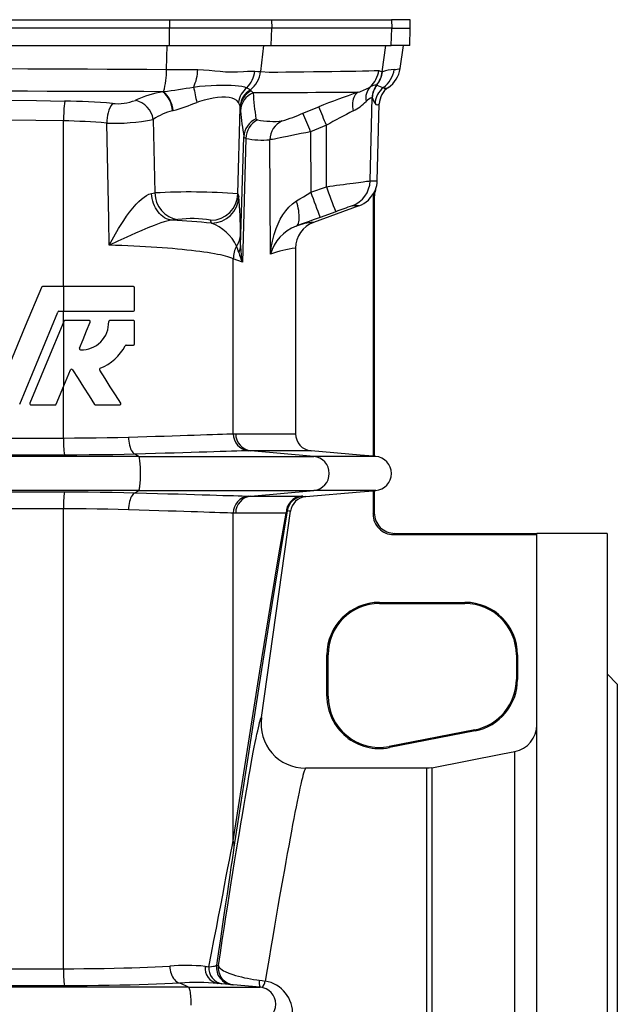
# Model space of a CAD drawing. Extents: x 6 to 1366, y -56 to 1752.
# Tile 4 of 7: x 214 to 389, y 836 to 1124. Entities that reach past the tile are written whole.
import ezdxf

# ---------------------------------------------------------------- set-up
doc = ezdxf.new("R2010")
doc.units = 0
doc.layers.get('0').update_dxf_attribs({"linetype": 'CONTINUOUS'})

msp = doc.modelspace()

# ---------------------------------------------------------------- linework, layer by layer
at = {"color": 7, "linetype": 'CONTINUOUS'}
for p, q in [((163.37, 1123.89), (257.73, 1123.89)), ((257.73, 1123.89), (257.74, 1121.37)), ((257.73, 1123.89), (287.51, 1123.89)), ((287.51, 1123.89), (287.57, 1121.37)), ((287.51, 1123.89), (322.59, 1123.89)), ((322.59, 1123.89), (322.66, 1121.37)), ((327.99, 1123.89), (322.59, 1123.89)), ((328.05, 1121.37), (327.99, 1123.89)), ((257.74, 1121.37), (163.36, 1121.37)), ((257.72, 1116.37), (257.74, 1121.37)), ((287.57, 1121.37), (257.74, 1121.37)), ((287.45, 1116.37), (287.57, 1121.37)), ((322.66, 1121.37), (287.57, 1121.37)), ((322.53, 1116.37), (322.66, 1121.37)), ((322.66, 1121.37), (328.05, 1121.37)), ((327.92, 1116.37), (328.05, 1121.37)), ((163.38, 1116.37), (257.72, 1116.37)), ((256.84, 1109.37), (256.99, 1116.37)), ((257.72, 1116.37), (287.45, 1116.37)), ((284.36, 1108.74), (285.32, 1116.37)), ((287.45, 1116.37), (322.53, 1116.37)), ((319.89, 1108.67), (320.96, 1116.37)), ((327.92, 1116.37), (322.53, 1116.37)), ((325.1, 1109.61), (326.05, 1116.37)), ((319.89, 1108.67), (319.96, 1108.69)), ((318.23, 1104.78), (318.29, 1104.77)), ((318.29, 1104.77), (318.33, 1104.77)), ((255.79, 1102.85), (255.99, 1102.88)), ((281.29, 1103.34), (281.54, 1103.08)), ((321.56, 1104.03), (321.66, 1104.09)), ((278.39, 1098.19), (278.34, 1098.61)), ((316.33, 1076.81), (316.96, 1101.13)), ((316.95, 1101.16), (316.92, 1101.18)), ((316.96, 1101.13), (316.95, 1101.16)), ((318.43, 1076.81), (319.02, 1099.28)), ((258.76, 1097.33), (258.61, 1097.29)), ((277.73, 1073.06), (278.39, 1098.19)), ((296.69, 1096.58), (301.34, 1098.45)), ((226.76, 1045.93), (226.76, 1094.34)), ((252.95, 1094.76), (253.47, 1073.3)), ((303.55, 1093.04), (298.95, 1091.18)), ((303.55, 1075.12), (303.55, 1093.04)), ((298.95, 1091.18), (299.02, 1073.47)), ((278.51, 1057.96), (279.46, 1089.71)), ((280.05, 1089.2), (279.01, 1053.03)), ((287.21, 1055.41), (287.08, 1088.8)), ((316.33, 1076.81), (318.43, 1076.81)), ((252.46, 1073.11), (253.47, 1073.3)), ((277.73, 1073.06), (277.96, 1072.22)), ((299.02, 1073.47), (303.55, 1075.12)), ((317.2, 1071.57), (317.2, 996.41)), ((317.55, 1072.12), (317.55, 996.39)), ((313.04, 1069.5), (299.8, 1064.69)), ((306.29, 1067.81), (301.75, 1066.16)), ((313.04, 1069.5), (311.07, 1069.5)), ((269.96, 1064.46), (269.73, 1065.3)), ((294.53, 1057.17), (294.53, 1002.98)), ((276.36, 1002.97), (276.36, 1054.09)), ((279.01, 1053.03), (276.36, 1054.09)), ((226.84, 1045.93), (220.62, 1045.93)), ((247.16, 1045.93), (226.84, 1045.93)), ((226.84, 1038.73), (226.84, 1045.93)), ((247.52, 1039.09), (247.52, 1045.57)), ((225.43, 1038.73), (226.84, 1038.73)), ((226.76, 1035.57), (226.76, 1038.73)), ((226.84, 1038.73), (247.16, 1038.73)), ((226.87, 1035.85), (226.84, 1035.77)), ((226.84, 1016.95), (226.84, 1035.77)), ((234.22, 1036.07), (227.21, 1036.07)), ((247.16, 1036.07), (240.32, 1036.07)), ((247.52, 1029.23), (247.52, 1035.71)), ((245.1, 1028.87), (247.16, 1028.87)), ((224.62, 1011.59), (226.84, 1016.95)), ((226.76, 1001.71), (226.76, 1016.75)), ((217.27, 1011.37), (224.29, 1011.37)), ((236.15, 1011.37), (243.16, 1011.37)), ((194.35, 1001.71), (226.76, 1001.71)), ((276.36, 1002.97), (277.05, 1002.98)), ((277.05, 1002.98), (294.53, 1002.98)), ((281.51, 998), (280.82, 997.99)), ((299.92, 996.35), (281.51, 998)), ((299.1, 998), (281.51, 998)), ((248.69, 996.35), (172.41, 996.35)), ((227.01, 996.73), (194.09, 996.73)), ((248.69, 996.35), (247.73, 997)), ((248.69, 996.35), (299.92, 996.35)), ((317.99, 996.35), (299.92, 996.35)), ((317.55, 996.39), (317.2, 996.41)), ((317.99, 996.35), (317.55, 996.39)), ((248.69, 986.39), (172.41, 986.39)), ((247.73, 985.73), (248.69, 986.39)), ((248.69, 986.39), (299.92, 986.39)), ((281.51, 984.73), (299.92, 986.39)), ((317.99, 986.39), (299.92, 986.39)), ((317.2, 986.32), (317.55, 986.35)), ((317.55, 986.35), (317.99, 986.39)), ((317.55, 986.35), (317.55, 979.85)), ((194.09, 986), (227.01, 986)), ((280.82, 984.74), (281.51, 984.73)), ((281.51, 984.73), (296.32, 984.73)), ((317.2, 986.32), (317.2, 979.5)), ((226.76, 981.02), (194.35, 981.02)), ((226.76, 846.71), (226.76, 981.02)), ((276.36, 884.08), (276.36, 979.76)), ((277.05, 979.75), (276.36, 979.76)), ((291.78, 979.75), (277.05, 979.75)), ((284.58, 920.1), (293.04, 980.31)), ((317.2, 979.5), (317.55, 979.85)), ((323.54, 973.87), (323.19, 973.52)), ((323.19, 973.52), (365.05, 973.52)), ((323.54, 973.87), (365.05, 973.87)), ((385.55, 973.87), (365.05, 973.87)), ((365.05, 545.7), (365.05, 973.87)), ((385.55, 973.87), (385.55, 518.87)), ((319.05, 953.72), (344.05, 953.72)), ((319.05, 953.72), (319.05, 953.37)), ((319.05, 953.37), (344.05, 953.37)), ((344.05, 953.72), (344.05, 953.37)), ((303.7, 926.37), (303.7, 938.37)), ((303.7, 938.37), (304.05, 938.37)), ((304.05, 926.37), (304.05, 938.37)), ((359.05, 938.37), (359.05, 931.23)), ((359.4, 938.37), (359.05, 938.37)), ((359.4, 938.37), (359.4, 931.23)), ((388.55, 929.87), (385.55, 932.87)), ((359.4, 931.23), (359.05, 931.23)), ((388.55, 929.87), (388.55, 562.87)), ((303.7, 926.37), (304.05, 926.37)), ((346.91, 916.5), (321.91, 911.64)), ((346.98, 916.16), (321.98, 911.3)), ((346.98, 916.16), (346.91, 916.5)), ((321.98, 911.3), (321.91, 911.64)), ((358.58, 582.59), (358.58, 910.14)), ((332.86, 905.29), (297.44, 905.29)), ((332.86, 587.44), (332.86, 905.29)), ((334.39, 905.43), (334.39, 587.3)), ((194.35, 846.71), (226.76, 846.71)), ((271.49, 847.74), (272.02, 847.69)), ((263.25, 841.35), (157.85, 841.35)), ((227.01, 841.73), (194.09, 841.73)), ((263.25, 841.35), (260.87, 842.53)), ((263.25, 841.35), (284.19, 841.35)), ((284.19, 841.35), (271.81, 842.43))]:
    msp.add_line(p, q, dxfattribs=at)
for points in [[(210.55, 1109.61), (216.36, 1109.58), (222.16, 1109.55), (227.97, 1109.52), (233.77, 1109.49), (239.55, 1109.46), (245.32, 1109.43), (251.09, 1109.4), (256.84, 1109.37)], [(256.84, 1109.37), (259.16, 1109.36), (261.46, 1109.35), (263.75, 1109.33), (265.98, 1109.31)], [(265.98, 1109.31), (267.69, 1109.25), (269.34, 1109.14), (270.95, 1108.99), (272.54, 1108.83), (274.07, 1108.7), (275.55, 1108.63), (277.54, 1108.66), (279.38, 1108.77), (280.55, 1108.85), (281.65, 1108.88), (282.66, 1108.86)], [(282.66, 1108.86), (283.55, 1108.8), (284.36, 1108.74)], [(284.36, 1108.74), (286.88, 1108.58), (289.35, 1108.57), (291.74, 1108.63), (294.04, 1108.68), (296.98, 1108.7), (299.77, 1108.72), (302.4, 1108.75), (305.13, 1108.78), (307.67, 1108.82), (310.02, 1108.86), (312.17, 1108.9), (314.14, 1108.95), (315.92, 1108.99), (317.49, 1109.04), (318.86, 1109.09)], [(264.78, 1104.23), (266.49, 1104.44), (268.17, 1104.59), (269.85, 1104.7), (271.46, 1104.76), (272.95, 1104.79), (274.35, 1104.79), (275.69, 1104.76), (276.91, 1104.7), (277.92, 1104.61), (278.83, 1104.47), (279.64, 1104.28), (280.35, 1104.01)], [(255.79, 1102.85), (250.19, 1102.87), (244.57, 1102.89), (238.94, 1102.9), (233.3, 1102.92), (227.62, 1102.94), (221.94, 1102.96), (216.25, 1102.98), (210.55, 1103), (210.55, 1103)], [(280.35, 1104.01), (280.88, 1103.68), (281.29, 1103.34)], [(281.54, 1103.08), (281.84, 1102.77), (282.15, 1102.53)], [(312.82, 1102.69), (311.54, 1102.67), (310.1, 1102.65), (308.5, 1102.64), (306.74, 1102.62), (304.8, 1102.61), (302.71, 1102.59), (300.45, 1102.58), (298.03, 1102.57), (295.71, 1102.56), (293.26, 1102.55), (290.68, 1102.55), (287.97, 1102.54), (285.12, 1102.54), (282.15, 1102.53)], [(312.82, 1102.69), (312.5, 1102.51), (312.21, 1102.26), (311.95, 1101.95), (311.73, 1101.58), (311.54, 1101.16), (311.4, 1100.7), (311.29, 1100.19), (311.23, 1099.65), (311.2, 1099.07), (311.23, 1098.48), (311.29, 1097.86), (311.4, 1097.24)], [(210.55, 1100.38), (210.55, 1100.38), (218.82, 1100.25), (227.09, 1100.11)], [(277.89, 1099.69), (277.4, 1100.24), (276.74, 1100.66), (275.99, 1100.94), (275.11, 1101.13), (274.11, 1101.22), (272.99, 1101.22), (271.77, 1101.14), (270.48, 1100.97), (269.19, 1100.72), (267.86, 1100.4), (266.52, 1100.01), (265.73, 1099.74)], [(278.34, 1098.61), (278.17, 1099.15), (277.89, 1099.69)], [(278.46, 1097.26), (278.42, 1097.68), (278.39, 1098.19)], [(226.76, 1094.34), (218.66, 1094.46), (210.55, 1094.59)], [(240.13, 1058.05), (239.97, 1065.41), (239.37, 1093.71)], [(282.95, 1094.95), (283.09, 1094.73), (283.42, 1094.61)], [(298.95, 1091.18), (297.54, 1090.89), (296.14, 1090.61), (294.78, 1090.33), (293.46, 1090.06), (292.21, 1089.8), (291.06, 1089.57), (290.05, 1089.37), (289.17, 1089.19), (288.42, 1089.04), (287.82, 1088.93), (287.37, 1088.85), (287.08, 1088.8)], [(280.05, 1089.2), (279.64, 1089.41), (279.46, 1089.71)], [(303.55, 1075.12), (304.55, 1075.25), (305.53, 1075.38), (306.54, 1075.52), (307.52, 1075.65), (308.52, 1075.79), (309.49, 1075.92), (310.44, 1076.04), (311.34, 1076.17), (312.16, 1076.27), (312.92, 1076.38), (313.63, 1076.47), (314.27, 1076.55), (314.81, 1076.62), (315.27, 1076.68), (315.67, 1076.73), (315.97, 1076.77), (316.22, 1076.8), (316.33, 1076.81)], [(240.13, 1058.05), (240.14, 1058.07), (241.46, 1060.48), (242.86, 1062.87), (244.34, 1065.22), (245.19, 1066.47), (246.08, 1067.69), (247, 1068.86), (247.96, 1069.97), (248.72, 1070.75), (249.5, 1071.47), (250.3, 1072.1), (250.96, 1072.53), (251.73, 1072.9), (252.46, 1073.11)], [(258.51, 1065.34), (257.95, 1065.42), (257.39, 1065.56), (256.84, 1065.77), (256.3, 1066.05), (255.79, 1066.39), (255.3, 1066.79), (254.83, 1067.25), (254.4, 1067.75), (254, 1068.31), (253.64, 1068.91), (253.33, 1069.55), (253.06, 1070.22), (252.83, 1070.92), (252.66, 1071.64), (252.53, 1072.37), (252.46, 1073.11)], [(294.79, 1070.94), (295.82, 1071.55), (296.86, 1072.17), (297.94, 1072.81), (299.02, 1073.47)], [(317.68, 1073.92), (317.81, 1074.08), (317.93, 1074.24)], [(287.21, 1055.41), (287.21, 1055.43), (287.44, 1057.35), (287.8, 1059.25), (288.27, 1061.11), (288.89, 1062.94), (289.44, 1064.29), (290.09, 1065.61), (290.83, 1066.89), (291.69, 1068.11), (292.6, 1069.16), (293.63, 1070.12), (294.79, 1070.94)], [(294.71, 1063.61), (294.92, 1063.73), (295.12, 1063.92), (295.28, 1064.17), (295.41, 1064.49), (295.52, 1064.87), (295.59, 1065.3), (295.63, 1065.79), (295.63, 1066.32), (295.61, 1066.89), (295.55, 1067.51), (295.46, 1068.15), (295.33, 1068.82), (295.18, 1069.52), (295, 1070.22), (294.79, 1070.94)], [(317.55, 1072.12), (317.38, 1071.84), (317.2, 1071.57)], [(258.51, 1065.34), (257.76, 1065.23), (256.93, 1065.05), (256.21, 1064.85), (255.23, 1064.54), (254.24, 1064.19), (253.25, 1063.82), (251.41, 1063.08), (249.59, 1062.31), (247.79, 1061.53), (245.21, 1060.38), (242.67, 1059.22), (240.15, 1058.06), (240.13, 1058.05)], [(260.19, 1065.54), (259.39, 1065.43), (258.51, 1065.34)], [(301.75, 1066.16), (299.99, 1065.52), (298.23, 1064.88), (296.45, 1064.23), (294.71, 1063.61)], [(276.36, 1054.09), (275.9, 1054.28), (275.37, 1054.47), (274.77, 1054.65), (274.11, 1054.83), (273.38, 1055.01), (272.59, 1055.19), (271.73, 1055.36), (270.82, 1055.53), (269.84, 1055.7), (268.81, 1055.86), (267.72, 1056.02), (266.57, 1056.18), (265.37, 1056.33), (264.11, 1056.48), (262.81, 1056.62), (261.45, 1056.76), (260.04, 1056.89), (258.59, 1057.02), (257.1, 1057.14), (255.56, 1057.26), (253.98, 1057.37), (252.36, 1057.48), (250.7, 1057.58), (249.01, 1057.67), (247.29, 1057.76), (245.54, 1057.84), (243.76, 1057.92), (241.95, 1057.98), (240.13, 1058.05)], [(220.29, 1045.7), (215.59, 1034.35), (210.88, 1023)], [(213.95, 1011.59), (219.53, 1025.05), (225.1, 1038.5)], [(226.84, 1035.77), (221.89, 1023.82), (216.94, 1011.86)], [(231.41, 1027.98), (232.46, 1030.52), (233.51, 1033.05), (234.55, 1035.57)], [(226.84, 1016.95), (227.8, 1019.27), (228.76, 1021.59)], [(229.4, 1021.65), (231.02, 1019.1), (232.64, 1016.57), (234.24, 1014.04), (235.84, 1011.53)], [(243.46, 1011.92), (241.95, 1014.29), (240.43, 1016.69), (238.88, 1019.11), (237.33, 1021.55)], [(226.76, 1001.71), (229.97, 1001.72), (233.15, 1001.74), (236.3, 1001.78), (239.52, 1001.83), (242.67, 1001.9), (245.75, 1001.98)], [(245.75, 1001.98), (248.45, 1002.06), (251.07, 1002.14), (253.61, 1002.22), (256.12, 1002.3), (258.54, 1002.38), (260.83, 1002.45), (262.95, 1002.52), (264.95, 1002.59), (266.82, 1002.65), (268.6, 1002.71), (270.24, 1002.77), (271.73, 1002.82), (273.17, 1002.87), (274.43, 1002.91), (275.5, 1002.94), (276.36, 1002.97)], [(245.75, 1001.98), (245.78, 1001.36), (245.84, 1000.76), (245.93, 1000.17), (246.05, 999.6), (246.2, 999.08), (246.37, 998.6), (246.56, 998.17), (246.77, 997.8), (247, 997.49), (247.23, 997.26), (247.48, 997.09), (247.73, 997)], [(280.82, 997.99), (279.9, 997.96), (278.77, 997.93), (277.4, 997.89), (275.83, 997.84), (274.27, 997.79), (272.55, 997.73), (270.69, 997.68), (268.62, 997.61), (266.41, 997.55), (264.06, 997.47), (261.64, 997.4), (259.11, 997.33), (256.48, 997.25), (253.66, 997.17), (250.74, 997.09), (247.73, 997)], [(317.2, 996.41), (313.39, 996.75), (299.1, 998)], [(247.73, 997), (244.49, 996.92), (241.16, 996.85), (237.78, 996.8), (234.23, 996.76), (230.63, 996.74), (227.01, 996.73)], [(248.69, 986.39), (248.77, 986.47), (248.84, 986.63), (248.91, 986.85), (248.98, 987.14), (249.04, 987.48), (249.09, 987.88), (249.14, 988.33), (249.19, 988.82), (249.22, 989.35), (249.25, 989.9), (249.26, 990.48), (249.27, 991.07), (249.27, 991.66), (249.26, 992.25), (249.25, 992.83), (249.22, 993.38), (249.19, 993.91), (249.14, 994.4), (249.09, 994.85), (249.04, 995.25), (248.98, 995.6), (248.91, 995.88), (248.84, 996.11), (248.77, 996.26), (248.69, 996.35)], [(227.01, 986), (230.51, 986), (233.99, 985.97), (237.43, 985.94), (240.93, 985.88), (244.37, 985.81), (247.73, 985.73)], [(247.73, 985.73), (247.48, 985.64), (247.23, 985.48), (247, 985.24), (246.77, 984.93), (246.56, 984.56), (246.37, 984.13), (246.2, 983.65), (246.05, 983.13), (245.93, 982.57), (245.84, 981.98), (245.78, 981.37), (245.75, 980.75)], [(247.73, 985.73), (251.01, 985.64), (254.18, 985.55), (257.28, 985.46), (260.24, 985.37), (262.72, 985.3), (265.07, 985.23), (267.3, 985.16), (269.46, 985.09), (271.47, 985.03), (273.32, 984.97), (274.96, 984.92), (276.45, 984.88), (277.78, 984.83), (278.97, 984.8), (279.99, 984.77), (280.82, 984.74)], [(297.56, 984.6), (313.38, 985.98), (317.2, 986.32)], [(245.75, 980.75), (242.77, 980.83), (239.73, 980.9), (236.63, 980.95), (233.37, 980.99), (230.07, 981.01), (226.76, 981.02)], [(276.36, 979.76), (275.61, 979.79), (274.71, 979.82), (273.64, 979.85), (272.39, 979.89), (270.97, 979.94), (269.41, 979.99), (267.74, 980.05), (265.94, 980.11), (264.01, 980.17), (261.9, 980.24), (259.66, 980.32), (257.31, 980.39), (254.61, 980.48), (251.79, 980.57), (248.82, 980.66), (245.75, 980.75)], [(276.36, 884.08), (280.52, 910.73), (284.14, 933.63), (287.22, 952.78), (289.77, 968.16), (291.78, 979.75)], [(292.14, 980.43), (290.2, 969.18), (287.67, 953.72), (284.55, 934.08), (280.85, 910.25), (276.56, 882.27)], [(293.04, 980.31), (292.58, 980.33), (292.14, 980.43)], [(272.02, 847.69), (272.58, 851.36), (273.14, 854.95), (273.68, 858.47), (274.22, 861.92), (274.74, 865.28), (275.26, 868.56), (275.77, 871.76), (276.26, 874.87), (276.75, 877.9), (277.22, 880.83), (277.68, 883.68), (278.13, 886.42), (278.57, 889.07), (279, 891.63), (279.41, 894.08), (279.81, 896.43), (280.19, 898.68), (280.56, 900.83), (280.92, 902.86), (281.27, 904.79), (281.59, 906.61), (281.91, 908.32), (282.21, 909.92), (282.49, 911.41), (282.76, 912.78), (283.02, 914.04), (283.25, 915.19), (283.48, 916.21), (283.68, 917.12), (283.87, 917.91), (284.05, 918.59), (284.2, 919.14), (284.34, 919.58), (284.47, 919.9), (284.58, 920.1)], [(334.39, 905.43), (355.05, 909.45), (358.58, 910.14)], [(297.44, 905.29), (297.33, 905.1), (297.21, 904.79), (297.06, 904.37), (296.9, 903.84), (296.72, 903.19), (296.53, 902.43), (296.31, 901.56), (296.09, 900.58), (295.84, 899.49), (295.58, 898.28), (295.3, 896.97), (295.01, 895.55), (294.7, 894.02), (294.38, 892.38), (294.04, 890.64), (293.69, 888.8), (293.32, 886.85), (292.93, 884.81), (292.54, 882.66), (292.13, 880.41), (291.7, 878.07), (291.27, 875.64), (290.82, 873.11), (290.35, 870.49), (289.88, 867.78), (289.39, 864.98), (288.89, 862.1), (288.39, 859.13), (287.87, 856.09), (287.33, 852.96), (286.79, 849.76), (286.24, 846.48), (285.68, 843.13)], [(334.39, 905.43), (333.54, 905.32), (332.86, 905.29)], [(269.26, 847.3), (270.01, 851.23), (270.72, 854.99), (271.41, 858.57), (272.06, 861.97), (272.68, 865.18), (273.26, 868.21), (273.81, 871.05), (274.32, 873.71), (274.8, 876.17), (275.25, 878.44), (275.66, 880.52), (276.03, 882.4), (276.36, 884.08)], [(276.56, 882.27), (276.3, 880.53), (276, 878.57), (275.68, 876.4), (275.33, 874.02), (274.95, 871.43), (274.54, 868.64), (274.1, 865.65), (273.63, 862.46), (273.14, 859.07), (272.62, 855.49), (272.07, 851.71), (271.49, 847.74)], [(226.76, 846.71), (229.73, 846.72), (232.69, 846.74), (235.62, 846.77), (238.6, 846.81), (241.53, 846.87), (244.4, 846.94), (246.76, 847.01), (249.07, 847.09), (251.32, 847.18), (253.55, 847.28), (255.71, 847.39), (257.79, 847.51)], [(257.79, 847.51), (257.83, 846.93), (257.91, 846.37), (258.03, 845.82), (258.19, 845.29), (258.39, 844.79), (258.62, 844.33), (258.88, 843.91), (259.17, 843.53), (259.48, 843.21), (259.81, 842.95), (260.15, 842.74), (260.51, 842.6), (260.87, 842.53)], [(268.13, 847.41), (268.7, 847.36), (269.26, 847.3)], [(269.26, 847.3), (269.99, 847.36), (270.59, 847.42), (270.9, 847.48), (271.15, 847.54), (271.34, 847.61), (271.45, 847.68), (271.49, 847.74)], [(272.02, 847.69), (272.07, 847.39), (272.26, 847.08), (272.59, 846.74), (273.06, 846.39), (273.5, 846.13), (274.01, 845.87), (275.03, 845.43), (276.25, 845), (277.02, 844.76), (277.84, 844.53), (278.73, 844.31), (279.67, 844.1), (280.51, 843.92), (281.37, 843.76), (282.27, 843.61), (283.2, 843.48), (283.96, 843.38)], [(283.96, 843.38), (284.82, 843.26), (285.68, 843.13)], [(260.87, 842.53), (258.64, 842.41), (256.34, 842.3), (253.96, 842.21), (251.46, 842.12), (248.89, 842.03), (246.26, 841.96), (243.22, 841.89), (240.11, 841.83), (236.96, 841.79), (233.68, 841.76), (230.35, 841.74), (227.01, 841.73)], [(264.06, 836.07), (264.06, 836.66), (264.04, 837.25), (264.02, 837.83), (263.98, 838.38), (263.94, 838.91), (263.88, 839.4), (263.81, 839.85), (263.73, 840.25), (263.65, 840.6), (263.55, 840.88), (263.46, 841.11), (263.36, 841.26), (263.25, 841.35)]]:
    msp.add_lwpolyline(points, dxfattribs=at)
for centre, radius, start, end in [((235.33, 1108.87), 21.52, 343.8373, 1.3433), ((252.11, 1109.9), 13.89, 335.8762, 357.5486), ((274.06, 1109.99), 8.68, 316.4187, 352.5224), ((276.06, 1109.88), 8.37, 308.6204, 352.1828), ((310.92, 1110.18), 8.02, 312.6467, 352.1903), ((311.96, 1109.74), 8, 321.6418, 352.2837), ((312.07, 1109.74), 7.96, 321.4513, 352.4585), ((320.97, 1112.74), 4.22, 239.9712, 255.0874), ((324, 1097), 12.36, 92.9503, 109.0609), ((315.44, 1110.46), 8, 306.6695, 352.0655), ((317.18, 1110.72), 8, 304.049, 352.0002), ((323.44, 1114.85), 5.5, 269.216, 287.6305), ((307.55, 1119.09), 17.23, 287.8058, 300.7189), ((320.07, 1100.93), 5.01, 137.934, 190.7103), ((318.38, 1100.39), 4.39, 91.9023, 117.5154), ((322.94, 1101.01), 6.02, 141.3125, 178.3921), ((322.95, 1100.98), 6.01, 140.8895, 178.3459), ((322.94, 1100.95), 5.98, 140.4169, 178.3605), ((338.68, 1154.81), 54.02, 247.8757, 250.0175), ((260.94, 1072.27), 31.02, 99.5513, 115.1671), ((250.47, 1096.66), 8.16, 4.3925, 49.3322), ((228.76, 1309.7), 208.61, 277.5, 279.9427), ((250.41, 1096.63), 8.38, 4.8116, 48.2467), ((314.27, 1112.33), 50.15, 189.3057, 194.5504), ((284.15, 1098.98), 6.3, 127.152, 173.5634), ((284.22, 1098.23), 5.89, 119.781, 176.2789), ((284.14, 1097.94), 5.76, 116.837, 177.4823), ((284.38, 1097.05), 5.92, 112.1123, 177.8988), ((392.99, 1110.39), 111.12, 184.0554, 187.9883), ((386.7, 885.18), 229.72, 108.7612, 111.8152), ((323.79, 1099.22), 6, 126.5115, 178.4498), ((325.02, 1099.12), 6.01, 124.0446, 178.4937), ((320.89, 1105.43), 1.55, 244.0144, 295.3353), ((323.27, 1101.3), 3.21, 122.1151, 131.0297), ((272.44, 1094.59), 45.68, 173.0604, 180.3141), ((223.49, 874.97), 225.17, 85.5335, 89.0843), ((249.74, 1093.82), 10.37, 147.1232, 180.6444), ((242.61, 1113.38), 14.02, 263.5289, 291.5057), ((246.33, 1093.8), 6.69, 8.224, 77.7898), ((228.85, 1195.22), 102.36, 286.9907, 291.1185), ((304.83, 1110.12), 14.45, 297.0455, 315.5818), ((318.11, 1097.5), 3.87, 107.8946, 139.7366), ((321.89, 1102.38), 5.08, 194.3155, 216.2195), ((318.45, 1099.85), 0.812, 215.7243, 314.8174), ((262.87, 1080.13), 17.68, 103.9442, 124.1398), ((397.78, 1109.16), 119.91, 185.6928, 189.3363), ((271.09, 1155.55), 64.29, 287.7309, 293.4657), ((148.14, 1031.22), 162.3, 21.6825, 23.7475), ((147.81, 1032.43), 167.12, 21.2635, 23.2684), ((366.6, 984.88), 125.19, 116.1633, 120.2387), ((223.82, 909.3), 185.06, 85.1808, 89.0908), ((241.76, 1150.89), 57.24, 267.6055, 281.2728), ((285.43, 1089.52), 5.97, 114.5054, 178.1755), ((286.11, 1089.18), 6.06, 116.3227, 179.7852), ((288.13, 1121.22), 27.03, 259.9667, 275.392), ((293.07, 1088.83), 5.99, 113.6485, 180.2515), ((285.1, 1115.82), 27.09, 259.2514, 274.1898), ((308.33, 1077.02), 8, 290.0129, 358.5057), ((310.44, 1077.02), 8, 339.641, 358.4996), ((263.75, 881.72), 191.85, 85.8221, 93.0728), ((261.3, 1073.29), 7.84, 179.9787, 261.831), ((269.73, 1073.31), 8, 270.0401, 358.2553), ((507.06, 1147.16), 220.71, 199.5065, 201.5323), ((511.61, 1148.82), 220.73, 199.5066, 201.5322), ((310.3, 1077.02), 8, 289.9905, 337.2048), ((323.28, 1071.57), 6.07, 157.1968, 179.9857), ((323.64, 1072.12), 6.09, 159.6308, 179.9875), ((269.96, 1072.47), 8, 270.0405, 358.2551), ((167.32, 1061.75), 111.13, 359.7258, 5.4072), ((363.31, 914.61), 163.47, 108.6386, 110.4161), ((241.49, 767.65), 298.18, 84.521, 86.7278), ((264.25, 1036.56), 29.26, 79.2065, 97.9851), ((265.41, 1052.09), 13.18, 25.4565, 69.7869), ((302.53, 1057.17), 8, 109.9938, 180.0006), ((300.69, 1047.95), 16.76, 93.0534, 110.9256), ((271.77, 1061.51), 6.69, 325.9357, 357.5317), ((117.58, 1056.83), 160.93, 0.4038, 1.5636), ((299.15, 1052.01), 12.42, 110.9726, 164.0902), ((284.58, 1053.93), 8.22, 152.235, 178.8789), ((264.34, 1052.23), 14.09, 15.0469, 23.0915), ((273.37, 1058.22), 5.15, 333.0605, 357.0987), ((294.7, 1060.44), 17.35, 195.1977, 205.2861), ((303.76, 1058.05), 25.26, 180.1976, 191.4655), ((298.01, 1026.52), 30.84, 96.4628, 110.496), ((220.62, 1045.57), 0.36, 90.0051, 157.4953), ((247.16, 1045.57), 0.36, 0.0017, 89.9965), ((225.43, 1038.37), 0.36, 90.0019, 157.4986), ((247.16, 1039.09), 0.36, 269.9995, 359.9975), ((227.21, 1035.71), 0.36, 89.9917, 157.5089), ((232.04, 1035.4), 7.92, 267.7195, 2.1392), ((234.22, 1035.71), 0.36, 337.4957, 90.005), ((240.32, 1035.71), 0.36, 89.996, 182.1458), ((247.16, 1035.71), 0.36, 0.0014, 90.0015), ((231.74, 1027.85), 0.36, 157.5017, 267.7133), ((232.04, 1035.4), 14.4, 292.2561, 332.1715), ((245.1, 1028.51), 0.36, 90.0041, 152.1715), ((247.16, 1029.23), 0.36, 269.9945, 0.0026), ((229.1, 1021.45), 0.36, 32.5045, 157.4971), ((237.63, 1021.74), 0.36, 112.2643, 212.4923), ((217.27, 1011.73), 0.36, 157.5035, 269.9941), ((224.29, 1011.73), 0.36, 270.0133, 337.4873), ((236.15, 1011.73), 0.36, 212.5056, 269.9877), ((243.16, 1011.73), 0.36, 269.9981, 32.5017), ((253.92, 1000.61), 27.19, 177.6786, 188.2043), ((281.32, 1002.92), 4.96, 179.4559, 264.1846), ((282.01, 1002.93), 4.95, 179.3854, 264.2102), ((299.53, 1002.98), 5, 180.0001, 265.0015), ((299.38, 991.37), 5.01, 276.1396, 83.8604), ((317.55, 991.37), 5, 275, 85), ((253.92, 982.12), 27.19, 171.7958, 182.3214), ((281.32, 979.81), 4.96, 95.8155, 180.5442), ((282.01, 979.81), 4.95, 95.7902, 180.6144), ((296.77, 979.76), 4.99, 95.123, 180.0977), ((297.09, 979.73), 5, 94.9948, 171.999), ((297.99, 979.62), 5, 94.9967, 171.9962), ((296.42, 983.41), 1.33, 79.6605, 94.0438), ((297.42, 987.08), 2.49, 252.1097, 273.112), ((290.09, 981.1), 2.16, 321.5228, 342.0517), ((323.18, 979.5), 5.98, 179.9539, 270.0461), ((323.53, 979.85), 5.98, 179.9539, 270.0462), ((319.05, 938.37), 15.35, 90, 180), ((319.05, 938.37), 15, 90, 180), ((344.05, 938.37), 15.35, 0, 90), ((344.05, 938.37), 15, 0, 90), ((344.05, 931.23), 15, 281, 0), ((344.05, 931.23), 15.35, 281, 0), ((319.05, 926.37), 15.35, 180, 281), ((319.05, 926.37), 15, 180, 281), ((297.45, 918.28), 13, 171.9896, 269.9883), ((357.05, 917.99), 8, 281.0144, 0.0107), ((272.35, 882.72), 4.24, 353.9349, 18.7076), ((253.92, 845.61), 27.19, 177.6786, 188.2043), ((262.38, 784.38), 63.3, 84.7853, 94.1581), ((272.64, 846.89), 4.53, 173.3636, 259.4885), ((273.81, 846.84), 4.58, 174.1242, 260.2597), ((276.44, 847.04), 5, 171.9964, 264.9954), ((276.97, 847), 5, 171.9963, 264.9954), ((265.72, 771.21), 71.48, 85.1111, 93.8901), ((287.68, 842.77), 3.77, 170.6694, 202.1332), ((284.04, 833.61), 9.66, 273.4698, 80.1949), ((282.8, 843.45), 2.9, 311.3664, 353.7991), ((283.75, 836.37), 5, 275, 85)]:
    msp.add_arc(centre, radius, start, end, dxfattribs=at)

doc.saveas('drawing.dxf')
